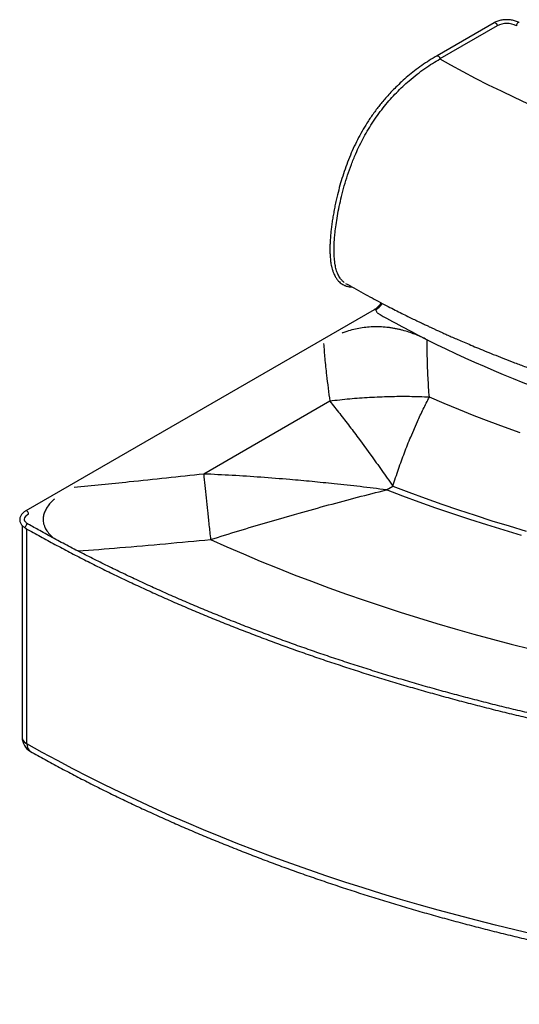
# Paper-space layout '_Isometric' of a CAD drawing. Header units: millimetres. Extents: x -606 to 739, y -573 to 646.
# Tile 1 of 2: x -606 to 13, y -573 to 646. Entities that reach past the tile are written whole.
import ezdxf

# ---------------------------------------------------------------- set-up
doc = ezdxf.new("R2010")
doc.units = ezdxf.units.MM

psp = doc.layouts.new('_Isometric')

# ---------------------------------------------------------------- linework, layer by layer
at = {"color": 7, "linetype": 'Continuous', "lineweight": 25}
for p, q in [((-18.3, 642.1), (-89.1, 601.2)), ((-14.6, 638.2), (-85.5, 597.3)), ((-166.9, 286.8), (-598.1, 37.8)), ((-221.7, 173.6), (-377.8, 83.5)), ((-121.7, 129.3), (-113.4, 148.5)), ((-185.1, 126.3), (-171, 107)), ((-151.7, 63.9), (-143.8, 68.5)), ((-265.4, 33.5), (-259.6, 35.1)), ((-602.5, 19.8), (-602.5, -242.4)), ((-596.5, -250.6), (-596.5, 15.4))]:
    psp.add_line(p, q, dxfattribs=at)
at = {"color": 7, "linetype": 'Continuous', "lineweight": 25, "flags": 128}
for points in [[(-18.3, 642.1), (-17.8, 642.2), (-17.1, 642.1), (-16.4, 641.7), (-15.7, 641), (-15.1, 640.1), (-14.8, 639.2), (-14.6, 638.2)], [(12.7, 642.2), (12.3, 642.4), (11.6, 642.2), (10.9, 641.8), (10.2, 641.1), (9.7, 640.2), (9.3, 639.3), (9.2, 638.4)], [(-85.5, 597.3), (-72.6, 590), (-57.3, 581.7), (-41.7, 573.5), (-25.9, 565.4), (-9.8, 557.6), (6.5, 549.9), (23, 542.3), (39.8, 535), (56.8, 527.8), (74, 520.8), (91.5, 514), (109.1, 507.3), (127, 500.9), (145, 494.6)], [(13.8, 134.5), (-5.4, 141.4), (-24.5, 148.5), (-43.3, 155.7), (-62, 163.2), (-80.4, 170.8), (-98.6, 178.6)], [(15.5, 7.4), (-6, 13.8), (-27.4, 20.4), (-48.6, 27.2), (-69.6, 34.2), (-90.4, 41.3), (-111.1, 48.7), (-131.5, 56.2), (-151.7, 63.9)], [(-143.8, 68.5), (-123.8, 60.9), (-103.7, 53.5), (-83.3, 46.3), (-62.7, 39.2), (-42, 32.4), (-21.1, 25.7), (0, 19.2), (21.2, 12.9)], [(-594.5, 34), (-594.6, 34.9), (-595, 35.9), (-595.6, 36.8), (-596.3, 37.4), (-597, 37.9), (-597.7, 38), (-598.1, 37.8)], [(-599.5, 27.1), (-599.5, 27.7), (-599.1, 29.1), (-598.4, 30.5), (-597.4, 31.8), (-596.1, 33), (-594.5, 34)], [(-595, 21.4), (-595.4, 21.6), (-596.1, 21.5), (-596.9, 21), (-597.5, 20.3), (-598.1, 19.5), (-598.5, 18.5), (-598.6, 17.6), (-598.5, 16.8), (-598.1, 16.3), (-598, 16.2)], [(-369.3, 2.4), (-349, -6.6), (-328.5, -15.5), (-307.8, -24.2), (-286.8, -32.7), (-265.7, -41.1), (-244.3, -49.3), (-222.8, -57.3), (-201, -65.1), (-179.1, -72.7), (-157, -80.2), (-134.7, -87.4), (-112.2, -94.5), (-89.5, -101.4), (-66.7, -108.2), (-43.7, -114.7), (-20.5, -121), (2.8, -127.2), (26.2, -133.1)], [(-602.5, -242.4), (-602.4, -243.3), (-602, -244.9), (-601.2, -246.5), (-600, -248), (-598.4, -249.4), (-596.5, -250.6)], [(31.2, -486.5), (7.2, -480.8), (-16.8, -475), (-40.6, -468.9), (-64.3, -462.7), (-87.8, -456.3), (-111.1, -449.8), (-134.3, -443), (-157.4, -436), (-180.3, -428.9), (-203, -421.6), (-225.5, -414.1), (-247.8, -406.4), (-270, -398.6), (-292, -390.6), (-313.8, -382.4), (-335.4, -374.1), (-356.8, -365.5), (-377.9, -356.8), (-398.9, -348), (-419.7, -339), (-440.2, -329.8), (-460.6, -320.4), (-480.7, -310.9), (-500.6, -301.2), (-520.2, -291.4), (-539.7, -281.5), (-558.8, -271.3), (-577.8, -261.1), (-596.5, -250.6)], [(-596.5, -250.6), (-596.3, -252.9), (-595.9, -254.9), (-595.2, -256.7), (-594.3, -258.1), (-593.1, -259.3), (-592.3, -259.8)]]:
    psp.add_lwpolyline(points, dxfattribs=at)
at = {"color": 7, "linetype": 'Continuous', "lineweight": 25}
for centre, radius, start, end in [((-2.6, 615.2), 26, 63.0708, 117.5505), ((-180.7, 311.8), 29.5, 301.3258, 324.1434), ((-166.3, 285.4), 1.51, 54.3824, 114.3071), ((-167.8, 282.8), 4.51, 1.9514, 58.0486), ((466.9, 1380.8), 1265.8, 240.1443, 243.3277), ((569.5, 1593.7), 1502.1, 243.4737, 251.3842), ((-582.5, -242.4), 20, 180, 240.5264)]:
    psp.add_arc(centre, radius, start, end, dxfattribs=at)
for points, knots in [([(12.7, 642.2), (12.3, 642.4), (11.3, 643), (9.4, 643.8), (7, 644.6), (4.4, 645.2), (1.8, 645.6), (-0.8, 645.8), (-3.5, 645.9), (-6.2, 645.7), (-8.9, 645.4), (-11.4, 644.8), (-13.9, 644.1), (-16.2, 643.2), (-17.6, 642.4), (-18.3, 642.1)], [0, 0, 0, 0, 0.043013, 0.123179, 0.203154, 0.282919, 0.362479, 0.441894, 0.521244, 0.600618, 0.680085, 0.759737, 0.83967, 0.919968, 1, 1, 1, 1]), ([(-89.1, 601.2), (-92.3, 599.3), (-98.6, 595.5), (-107.9, 589.3), (-116.8, 582.8), (-125.1, 576.1), (-132.8, 569.4), (-139.7, 562.7), (-145.9, 556.4), (-151.3, 550.4), (-156.1, 544.9), (-160.3, 539.7), (-164.3, 534.5), (-168.2, 529.1), (-172.1, 523.6), (-176.7, 516.5), (-181.9, 507.7), (-187.6, 497.2), (-192.8, 486.4), (-197.6, 475.2), (-202, 463.8), (-205.9, 452.3), (-209.3, 440.8), (-211.9, 430.8), (-213.9, 422.3), (-215.4, 415.5), (-216.7, 408.6), (-217.9, 401.8), (-218.9, 395.2), (-219.8, 388.8), (-220.5, 382.7), (-221, 376.8), (-221.4, 371.2), (-221.6, 365.9), (-221.7, 360.7), (-221.5, 355.4), (-221.2, 350.7), (-220.8, 346.7), (-220.3, 343.6), (-219.7, 340.4), (-218.8, 336.8), (-217.7, 333.4), (-216.4, 330.4), (-215.2, 328.1), (-214.1, 326.2), (-213, 324.6), (-211.6, 322.9), (-209.9, 321.1), (-207.9, 319.4), (-205.9, 318.2), (-204.3, 317.3), (-202.9, 316.7), (-201.6, 316.2), (-200.2, 315.8), (-198.7, 315.4), (-196.7, 315.1), (-195.1, 315), (-194.2, 315)], [0, 0, 0, 0, 0.034407, 0.067856, 0.099917, 0.130289, 0.158762, 0.185138, 0.208984, 0.230271, 0.249038, 0.265928, 0.282817, 0.299852, 0.317053, 0.334287, 0.3644, 0.394645, 0.425223, 0.456316, 0.488056, 0.52006, 0.552043, 0.58466, 0.603818, 0.623223, 0.642745, 0.662234, 0.681514, 0.700385, 0.717626, 0.735312, 0.752283, 0.768004, 0.783173, 0.800154, 0.818156, 0.828677, 0.838936, 0.849553, 0.862049, 0.876502, 0.88776, 0.897712, 0.905944, 0.912866, 0.921152, 0.931269, 0.942652, 0.952107, 0.959145, 0.964959, 0.970612, 0.976049, 0.981766, 0.989626, 1, 1, 1, 1]), ([(-204, 320.7), (-204.9, 321.4), (-206.8, 323), (-209.4, 326.3), (-211.9, 330.8), (-213.9, 336.4), (-215.3, 342.9), (-216.2, 350.4), (-216.6, 358.6), (-216.4, 366.7), (-216, 374.6), (-215.2, 382.9), (-214, 392.3), (-212.3, 403.2), (-210.1, 414.9), (-207.3, 427.3), (-203.9, 440.2), (-199.9, 453.4), (-195.2, 466.7), (-190.2, 479.1), (-184.9, 490.3), (-179.7, 500.5), (-174, 510.5), (-167.7, 520.3), (-161.1, 529.8), (-154.1, 538.9), (-146.8, 547.5), (-139.3, 555.6), (-131.5, 563.3), (-123, 570.9), (-113.9, 578.4), (-104.2, 585.5), (-94.7, 591.9), (-88.5, 595.5), (-85.5, 597.3)], [0, 0, 0, 0, 0.0164091, 0.034137, 0.0578609, 0.0815617, 0.1053447, 0.1339329, 0.1621631, 0.1893993, 0.2149053, 0.2382798, 0.2692923, 0.3031233, 0.3392007, 0.3769789, 0.4159477, 0.4556449, 0.495671, 0.5353792, 0.5667878, 0.5980716, 0.6294357, 0.6611053, 0.6929801, 0.7247089, 0.7564007, 0.7881516, 0.82003, 0.8516241, 0.8903341, 0.9280888, 0.9647208, 1, 1, 1, 1]), ([(-89.1, 601.2), (-89.1, 601.2), (-88.9, 601.3), (-88.4, 601.3), (-87.6, 601.1), (-86.8, 600.4), (-86.1, 599.5), (-85.6, 598.4), (-85.5, 597.7), (-85.5, 597.3)], [0, 0, 0, 0, 0.001711, 0.168093, 0.334474, 0.500856, 0.667237, 0.833619, 1, 1, 1, 1]), ([(-202.2, 319.5), (-198.8, 317.6), (-191.7, 313.5), (-180.8, 307.4), (-169.8, 301.5), (-159.5, 296), (-149.9, 291), (-141, 286.5), (-132.9, 282.4), (-125.5, 278.7), (-118.7, 275.4), (-112.6, 272.5), (-107.3, 269.9), (-102.7, 267.7), (-98.9, 266), (-95.9, 264.6), (-93.7, 263.5), (-92, 262.8), (-90.4, 262), (-88.3, 261.1), (-85.3, 259.7), (-81.5, 258), (-76.7, 255.8), (-71.2, 253.4), (-64.7, 250.5), (-57.4, 247.4), (-49.2, 243.9), (-40.1, 240), (-30.1, 235.9), (-19.2, 231.5), (-7.3, 226.8), (5.5, 221.8), (19.3, 216.6), (34.1, 211.2), (49.3, 205.8), (59.6, 202.3), (64.6, 200.6)], [0, 0, 0, 0, 0.0417021, 0.0891302, 0.1335366, 0.1749225, 0.2132893, 0.2480333, 0.2798673, 0.3087922, 0.334809, 0.3583116, 0.378801, 0.3962777, 0.4107423, 0.4221954, 0.4305129, 0.4359261, 0.4410346, 0.4485609, 0.4600487, 0.4746585, 0.4923901, 0.513243, 0.5372165, 0.5643101, 0.5945231, 0.6278545, 0.6643037, 0.7038695, 0.7465509, 0.7923468, 0.8412559, 0.8932769, 0.9484083, 1, 1, 1, 1]), ([(-157.9, 295.2), (-158, 295.1), (-158.5, 294.3), (-159.7, 293), (-161.3, 291.1), (-163.1, 289.5), (-164.8, 288.1), (-166.1, 287.3), (-166.8, 286.9), (-166.9, 286.8)], [0, 0, 0, 0, 0.018185, 0.210696, 0.402721, 0.594077, 0.784603, 0.964143, 1, 1, 1, 1]), ([(-101.3, 249.7), (-103.8, 250.9), (-108.7, 253.3), (-116.4, 256.5), (-123.9, 259.2), (-130.5, 261.1), (-135.9, 262.5), (-140.3, 263.4), (-144.7, 264.2), (-150.5, 265), (-157.7, 265.7), (-166.4, 265.8), (-175.1, 265.3), (-183.8, 264.2), (-192.4, 262.4), (-199.6, 260.4), (-204.3, 258.8), (-206.2, 258.1), (-206.5, 258)], [0, 0, 0, 0, 0.0857008, 0.1668709, 0.2438742, 0.3171368, 0.3585802, 0.3990745, 0.4387388, 0.4776993, 0.5540139, 0.6291842, 0.7043673, 0.7807849, 0.8595577, 0.9417099, 0.9904533, 1, 1, 1, 1]), ([(-229.4, 245.1), (-229, 238.9), (-228, 225.8), (-225.5, 202), (-223.2, 184.4), (-221.7, 173.6)], [0, 0, 0, 0, 0.25994, 0.547724, 1, 1, 1, 1]), ([(-98.6, 178.6), (-99.2, 186.6), (-100.3, 202.5), (-101.2, 226.2), (-101.3, 241.9), (-101.3, 249.7)], [0, 0, 0, 0, 0.33988, 0.673218, 1, 1, 1, 1]), ([(-98.6, 178.6), (-106.8, 178.9), (-123.2, 179.4), (-147.9, 179.2), (-172.5, 178.2), (-197.2, 176.4), (-213.6, 174.6), (-221.7, 173.6)], [0, 0, 0, 0, 0.2, 0.4, 0.6, 0.8, 1, 1, 1, 1]), ([(-221.7, 173.6), (-217.7, 168.5), (-209.6, 158.4), (-197.4, 142.6), (-189.2, 131.7), (-185.1, 126.3)], [0, 0, 0, 0, 0.338289, 0.671622, 1, 1, 1, 1]), ([(-113.4, 148.5), (-111, 153.6), (-106.2, 164), (-101.1, 173.7), (-98.6, 178.6)], [0, 0, 0, 0, 0.499917, 1, 1, 1, 1]), ([(-143.8, 68.5), (-141.5, 75.6), (-136.8, 89.7), (-129.5, 110), (-124.3, 122.9), (-121.7, 129.3)], [0, 0, 0, 0, 0.334365, 0.667711, 1, 1, 1, 1]), ([(-171, 107), (-166.5, 100.7), (-157.5, 88.2), (-148.3, 75), (-143.8, 68.5)], [0, 0, 0, 0, 0.503445, 1, 1, 1, 1]), ([(-377.8, 83.5), (-393.2, 81.8), (-424, 78.4), (-477.4, 72.8), (-515.6, 69.1), (-538.3, 66.9)], [0, 0, 0, 0, 0.287509, 0.57503, 1, 1, 1, 1]), ([(-377.8, 83.5), (-377.4, 78.8), (-376.4, 69.5), (-374.8, 54.1), (-373.1, 37.9), (-371.3, 20.7), (-370, 8.5), (-369.3, 2.4)], [0, 0, 0, 0, 0.2, 0.4, 0.6, 0.8, 1, 1, 1, 1]), ([(-271.2, 76.6), (-283.1, 77.6), (-307, 79.5), (-342.5, 81.8), (-366.1, 83), (-377.8, 83.5)], [0, 0, 0, 0, 0.334988, 0.668317, 1, 1, 1, 1]), ([(-216.3, 71.4), (-225.5, 72.3), (-243.8, 74.2), (-262, 75.8), (-271.2, 76.6)], [0, 0, 0, 0, 0.50046, 1, 1, 1, 1]), ([(-259.6, 35.1), (-247.5, 38.5), (-223.4, 45.2), (-187.4, 54.8), (-163.6, 60.9), (-151.7, 63.9)], [0, 0, 0, 0, 0.335021, 0.668373, 1, 1, 1, 1]), ([(-151.7, 63.9), (-162.5, 65.3), (-184.1, 67.9), (-205.6, 70.3), (-216.3, 71.4)], [0, 0, 0, 0, 0.50095, 1, 1, 1, 1]), ([(-562.4, 52.5), (-562.9, 52.1), (-565.2, 50.2), (-568.6, 46.5), (-572.3, 41.5), (-574.9, 36.5), (-576.4, 31.5), (-576.7, 27), (-576.2, 22.9), (-575.1, 19.3), (-573.2, 15.1), (-569.9, 10.3), (-566.5, 6.5), (-564.2, 4.6), (-563.9, 4.3)], [0, 0, 0, 0, 0.026109, 0.137264, 0.242689, 0.343632, 0.441514, 0.537892, 0.608008, 0.678738, 0.750692, 0.862132, 0.979396, 1, 1, 1, 1]), ([(-598.1, 37.8), (-598.5, 37.6), (-599.5, 37), (-601, 35.9), (-602.6, 34.4), (-603.8, 32.8), (-604.7, 31), (-605.3, 29.3), (-605.5, 27.5), (-605.5, 25.7), (-605, 24), (-604.3, 22.3), (-603.3, 20.7), (-602.1, 19.3), (-600.5, 17.9), (-599.1, 16.9), (-598.2, 16.4), (-598, 16.2)], [0, 0, 0, 0, 0.040635, 0.116846, 0.193024, 0.26831, 0.341888, 0.413253, 0.482534, 0.55045, 0.617922, 0.68578, 0.754938, 0.825928, 0.898772, 0.973039, 1, 1, 1, 1]), ([(-595, 21.4), (-595.3, 21.6), (-596, 22), (-597.1, 22.8), (-598.1, 23.8), (-598.8, 24.8), (-599.3, 25.7), (-599.5, 26.5), (-599.5, 26.9), (-599.5, 27.1)], [0, 0, 0, 0, 0.083511, 0.242731, 0.401582, 0.561051, 0.723825, 0.895148, 1, 1, 1, 1]), ([(-369.3, 2.4), (-357.7, 6), (-334.5, 13.2), (-299.8, 23.6), (-276.8, 30.2), (-265.4, 33.5)], [0, 0, 0, 0, 0.335216, 0.668564, 1, 1, 1, 1]), ([(-598, 16.2), (-594.9, 14.5), (-585.9, 9.4), (-570.9, 1.2), (-553, -8.4), (-534.7, -18), (-516.3, -27.3), (-497.7, -36.6), (-478.9, -45.7), (-459.8, -54.7), (-440.6, -63.5), (-421.2, -72.2), (-401.6, -80.7), (-381.8, -89.1), (-361.8, -97.3), (-341.6, -105.4), (-321.2, -113.3), (-300.7, -121.1), (-280, -128.8), (-259.2, -136.2), (-238.1, -143.6), (-216.9, -150.7), (-195.6, -157.7), (-174.1, -164.6), (-152.4, -171.3), (-130.6, -177.8), (-108.7, -184.1), (-86.6, -190.3), (-64.4, -196.4), (-42, -202.2), (-19.5, -208), (3.1, -213.5), (25.8, -218.8), (48.6, -224), (71.6, -229.1), (94.7, -233.9), (117.8, -238.6), (141.1, -243.1), (164.5, -247.5), (187.9, -251.6), (211.5, -255.6), (235.2, -259.4), (258.9, -263.1), (282.7, -266.5), (306.6, -269.8), (330.5, -272.9), (354.6, -275.8), (378.6, -278.6), (402.8, -281.1), (427, -283.5), (451.2, -285.7), (475.5, -287.8), (499.9, -289.6), (524.3, -291.3), (548.7, -292.8), (573.1, -294.1), (597.6, -295.2), (622.1, -296.1), (646.6, -296.9), (671.1, -297.4), (694.2, -297.8), (709.2, -297.9), (715.9, -298)], [0, 0, 0, 0, 0.00887, 0.02572, 0.042571, 0.059422, 0.076272, 0.093123, 0.109973, 0.126823, 0.143673, 0.160524, 0.177374, 0.194224, 0.211073, 0.227923, 0.244773, 0.261622, 0.278472, 0.295321, 0.312171, 0.32902, 0.345869, 0.362718, 0.379567, 0.396416, 0.413265, 0.430114, 0.446962, 0.463811, 0.480659, 0.497508, 0.514356, 0.531204, 0.548053, 0.564901, 0.581749, 0.598597, 0.615445, 0.632293, 0.64914, 0.665988, 0.682836, 0.699684, 0.716531, 0.733379, 0.750226, 0.767074, 0.783921, 0.800769, 0.817616, 0.834463, 0.851311, 0.868158, 0.885005, 0.901853, 0.9187, 0.935547, 0.952394, 0.969242, 0.986089, 1, 1, 1, 1]), ([(716, -292), (711.7, -292), (699.2, -291.9), (678.6, -291.6), (654.1, -291.1), (629.6, -290.4), (605.1, -289.5), (580.7, -288.4), (556.3, -287.2), (531.9, -285.7), (507.5, -284.1), (483.2, -282.3), (458.9, -280.4), (434.7, -278.2), (410.5, -275.9), (386.4, -273.4), (362.3, -270.7), (338.3, -267.8), (314.4, -264.8), (290.5, -261.6), (266.7, -258.1), (243, -254.6), (219.4, -250.8), (195.9, -246.9), (172.4, -242.8), (149, -238.5), (125.8, -234.1), (102.6, -229.4), (79.6, -224.6), (56.6, -219.7), (33.8, -214.5), (11, -209.2), (-11.6, -203.8), (-34, -198.1), (-56.4, -192.3), (-78.6, -186.3), (-100.7, -180.2), (-122.6, -173.9), (-144.4, -167.4), (-166.1, -160.8), (-187.6, -154), (-208.9, -147.1), (-230.1, -140), (-251.1, -132.7), (-272, -125.3), (-292.7, -117.7), (-313.2, -110), (-333.6, -102.1), (-353.7, -94.1), (-373.7, -85.9), (-393.6, -77.6), (-413.2, -69.1), (-432.6, -60.5), (-451.8, -51.7), (-470.9, -42.8), (-489.7, -33.8), (-508.4, -24.6), (-526.8, -15.3), (-545, -5.9), (-563, 3.7), (-579.7, 12.8), (-590.3, 18.8), (-595, 21.4)], [0, 0, 0, 0, 0.008869, 0.025724, 0.042578, 0.059433, 0.076287, 0.093142, 0.109996, 0.12685, 0.143705, 0.160559, 0.177414, 0.194268, 0.211122, 0.227976, 0.244831, 0.261685, 0.278539, 0.295393, 0.312247, 0.329101, 0.345955, 0.362809, 0.379663, 0.396517, 0.41337, 0.430224, 0.447078, 0.463931, 0.480785, 0.497638, 0.514491, 0.531344, 0.548198, 0.565051, 0.581904, 0.598757, 0.615609, 0.632462, 0.649315, 0.666167, 0.68302, 0.699872, 0.716725, 0.733577, 0.750429, 0.767281, 0.784133, 0.800985, 0.817836, 0.834688, 0.851539, 0.868391, 0.885242, 0.902094, 0.918945, 0.935796, 0.952647, 0.969498, 0.986349, 1, 1, 1, 1]), ([(-533.4, -11.8), (-516.2, -10.5), (-480.1, -7.6), (-425.4, -2.8), (-387.9, 0.7), (-369.3, 2.4)], [0, 0, 0, 0, 0.314614, 0.659485, 1, 1, 1, 1]), ([(-592.3, -259.8), (-589.2, -261.5), (-580.3, -266.6), (-565.2, -274.9), (-547.2, -284.5), (-528.9, -294.1), (-510.4, -303.5), (-491.8, -312.7), (-472.9, -321.9), (-453.8, -330.8), (-434.5, -339.7), (-415, -348.4), (-395.4, -356.9), (-375.5, -365.3), (-355.5, -373.5), (-335.3, -381.6), (-314.9, -389.6), (-294.3, -397.4), (-273.6, -405), (-252.7, -412.5), (-231.6, -419.8), (-210.4, -426.9), (-189, -433.9), (-167.5, -440.8), (-145.8, -447.4), (-124, -454), (-102, -460.3), (-79.9, -466.5), (-57.7, -472.5), (-35.3, -478.4), (-12.8, -484), (9.8, -489.5), (32.6, -494.9), (55.4, -500.1), (78.4, -505.1), (101.5, -509.9), (124.7, -514.5), (148, -519), (171.3, -523.3), (194.8, -527.5), (218.4, -531.4), (242, -535.2), (265.8, -538.8), (289.6, -542.2), (313.4, -545.5), (337.4, -548.5), (361.4, -551.4), (385.5, -554.1), (409.6, -556.7), (433.8, -559), (458.1, -561.2), (482.4, -563.2), (506.7, -565), (531.1, -566.6), (555.5, -568), (579.9, -569.3), (604.3, -570.4), (628.8, -571.2), (653.3, -572), (677.8, -572.5), (698.7, -572.8), (711.5, -572.9), (716, -572.9)], [0, 0, 0, 0, 0.008924, 0.025862, 0.0428, 0.059738, 0.076675, 0.093612, 0.110548, 0.127484, 0.14442, 0.161354, 0.178289, 0.195222, 0.212155, 0.229088, 0.24602, 0.262951, 0.279882, 0.296812, 0.313742, 0.33067, 0.347599, 0.364526, 0.381454, 0.39838, 0.415306, 0.432232, 0.449157, 0.466081, 0.483005, 0.499928, 0.516851, 0.533774, 0.550695, 0.567617, 0.584538, 0.601459, 0.618379, 0.635299, 0.652218, 0.669137, 0.686056, 0.702974, 0.719892, 0.73681, 0.753727, 0.770645, 0.787562, 0.804478, 0.821395, 0.838311, 0.855227, 0.872143, 0.889059, 0.905975, 0.922891, 0.939806, 0.956722, 0.973637, 0.990552, 1, 1, 1, 1])]:
    psp.add_open_spline(points, degree=3, knots=knots, dxfattribs=at)

doc.saveas('drawing.dxf')
